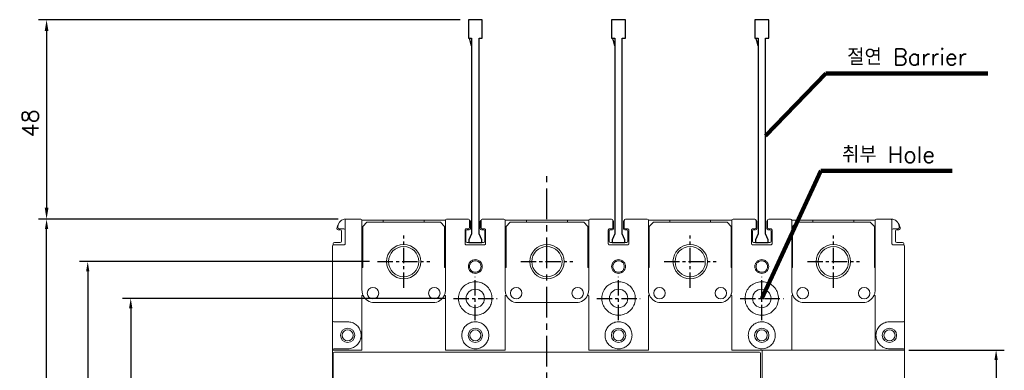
# Model space of a CAD drawing. Extents: x -444 to 2710, y -907 to 1788.
# Tile 9 of 12: x 208 to 449, y 1519 to 1605. Entities that reach past the tile are written whole.
import ezdxf

# ---------------------------------------------------------------- set-up
doc = ezdxf.new("R2010")
doc.units = 0
doc.header["$LTSCALE"] = 3
doc.header["$MEASUREMENT"] = 0
doc.linetypes.add('CENTER', pattern=[2, 1.25, -0.25, 0.25, -0.25])
doc.layers.get('0').update_dxf_attribs({"linetype": 'CONTINUOUS'})
doc.layers.get('Defpoints').update_dxf_attribs({"linetype": 'CONTINUOUS'})
doc.layers.add('cen', color=1, linetype='CENTER')
doc.layers.add('di', color=3, linetype='CONTINUOUS')
doc.styles.add('KIM', font='ROMANS.shx', dxfattribs={"height": 5, "bigfont": 'GSG1.shx'})
doc.styles.get("Standard").update_dxf_attribs({"font": 'romans.shx', "height": 4, "bigfont": 'ghs.shx'})
doc.dimstyles.get("Standard").update_dxf_attribs({"dimtxt": 0.18, "dimasz": 0.18, "dimexe": 0.18, "dimexo": 0.0625, "dimgap": 0.09, "dimtad": 0, "dimtih": 1, "dimtoh": 1, "dimdec": 4, "dimzin": 0, "dimdsep": 46, "dimtxsty": 'Standard', "dimcen": 0.09, "dimadec": 0, "dimazin": 0, "dimtfac": 1, "dimtdec": 4, "dimtofl": 0, "dimtmove": 0, "dimatfit": 3, "dimfxl": 0, "dimtolj": 1, "dimtzin": 0, "dimarcsym": 0})
doc.dimstyles.new('STANDARD$0', dxfattribs={"dimtxt": 5, "dimasz": 5, "dimexe": 1, "dimexo": 2, "dimgap": 2, "dimtad": 1, "dimdec": 4, "dimzin": 12, "dimdsep": 46, "dimtxsty": 'KIM', "dimcen": -1, "dimdle": 0.1, "dimadec": 0, "dimazin": 0, "dimtfac": 1, "dimtdec": 4, "dimtmove": 0, "dimatfit": 3, "dimfxl": 0, "dimtolj": 1, "dimtzin": 0, "dimarcsym": 0})

# ---------------------------------------------------------------- blocks, each defined once
blk = doc.blocks.new('*D61')
at = {"layer": 'Defpoints', "color": 0}
for p in [(423.23, 1524.33), (423.23, 1423.53), (446.54, 1423.53)]:
    blk.add_point(p, dxfattribs=at)
at = {"layer": 'di'}
for p, q in [((425.23, 1524.33), (448.54, 1524.33)), ((446.54, 1521.93), (446.54, 1425.93)), ((425.23, 1423.53), (448.54, 1423.53))]:
    blk.add_line(p, q, dxfattribs=at)
for points in [[(446.14, 1521.93), (446.94, 1521.93), (446.54, 1524.33)], [(446.14, 1425.93), (446.94, 1425.93), (446.54, 1423.53)]]:
    blk.add_solid(points, dxfattribs=at)
at = {"layer": 'di', "insert": (442.54, 1473.93), "char_height": 4, "attachment_point": 5, "rotation": 90}
blk.add_mtext('\\A1;100', dxfattribs=at)
blk = doc.blocks.new('12323')
for p, q in [((3740.7, 1408.13), (3738.5, 1408.13)), ((3738.5, 1408.13), (3738.5, 1404.73)), ((3743, 1408.13), (3738.5, 1408.13)), ((3743, 1407.33), (3743, 1408.13)), ((3792.3, 1407.98), (3790.8, 1407.33)), ((3792.9, 1407.98), (3792.3, 1407.98)), ((3792.9, 1404.88), (3792.9, 1407.98)), ((3790.8, 1407.33), (3743, 1407.33)), ((3743, 1405.53), (3790.8, 1405.53)), ((3743, 1405.53), (3790.8, 1405.53)), ((3743, 1404.73), (3743, 1405.53)), ((3743.65, 1405.18), (3743, 1404.98)), ((3744.85, 1405.53), (3743.65, 1405.18)), ((3790.8, 1405.53), (3792.3, 1404.88)), ((3738.5, 1404.73), (3740.7, 1404.73)), ((3738.5, 1404.73), (3743, 1404.73)), ((3792.3, 1404.88), (3792.9, 1404.88))]:
    blk.add_line(p, q)
blk = doc.blocks.new('*D71')
at = {"layer": 'Defpoints', "color": 0}
for p in [(317.59, 1605.03), (214.53, 1556.33), (287.79, 1556.33)]:
    blk.add_point(p, dxfattribs=at)
at = {"layer": 'di'}
for p, q in [((315.59, 1605.03), (212.53, 1605.03)), ((214.53, 1602.23), (214.53, 1559.13)), ((285.79, 1556.33), (212.53, 1556.33))]:
    blk.add_line(p, q, dxfattribs=at)
for points in [[(214.07, 1602.23), (215, 1602.23), (214.53, 1605.03)], [(214.07, 1559.13), (215, 1559.13), (214.53, 1556.33)]]:
    blk.add_solid(points, dxfattribs=at)
at = {"layer": 'di', "insert": (210.53, 1579.73), "char_height": 4, "attachment_point": 5, "rotation": 90}
blk.add_mtext('\\A1;48', dxfattribs=at)
blk = doc.blocks.new('*D74')
at = {"layer": 'Defpoints', "color": 0}
for p in [(214.53, 1556.33), (287.79, 1556.33), (287.79, 1391.53)]:
    blk.add_point(p, dxfattribs=at)
at = {"layer": 'di'}
for p, q in [((285.79, 1556.33), (212.53, 1556.33)), ((214.53, 1393.93), (214.53, 1553.93)), ((285.79, 1391.53), (212.53, 1391.53))]:
    blk.add_line(p, q, dxfattribs=at)
for points in [[(214.13, 1553.93), (214.93, 1553.93), (214.53, 1556.33)], [(214.13, 1393.93), (214.93, 1393.93), (214.53, 1391.53)]]:
    blk.add_solid(points, dxfattribs=at)
at = {"layer": 'di', "insert": (210.53, 1473.93), "char_height": 4, "attachment_point": 5, "rotation": 90}
blk.add_mtext('\\A1;165', dxfattribs=at)
blk = doc.blocks.new('*D72')
at = {"layer": 'Defpoints', "color": 0}
for p in [(313.98, 1536.93), (235.09, 1410.93), (313.98, 1410.93)]:
    blk.add_point(p, dxfattribs=at)
at = {"layer": 'di'}
for p, q in [((311.98, 1536.93), (233.09, 1536.93)), ((235.09, 1534.53), (235.09, 1413.33)), ((311.98, 1410.93), (233.09, 1410.93))]:
    blk.add_line(p, q, dxfattribs=at)
for points in [[(234.69, 1534.53), (235.49, 1534.53), (235.09, 1536.93)], [(234.69, 1413.33), (235.49, 1413.33), (235.09, 1410.93)]]:
    blk.add_solid(points, dxfattribs=at)
at = {"layer": 'di', "insert": (231.09, 1473.93), "char_height": 4, "attachment_point": 5, "rotation": 90}
blk.add_mtext('\\A1;126', dxfattribs=at)
blk = doc.blocks.new('*D73')
at = {"layer": 'Defpoints', "color": 0}
for p in [(295.42, 1545.93), (224.58, 1401.93), (295.42, 1401.93)]:
    blk.add_point(p, dxfattribs=at)
at = {"layer": 'di'}
for p, q in [((293.42, 1545.93), (222.58, 1545.93)), ((224.58, 1543.53), (224.58, 1404.33)), ((293.42, 1401.93), (222.58, 1401.93))]:
    blk.add_line(p, q, dxfattribs=at)
for points in [[(224.18, 1543.53), (224.98, 1543.53), (224.58, 1545.93)], [(224.18, 1404.33), (224.98, 1404.33), (224.58, 1401.93)]]:
    blk.add_solid(points, dxfattribs=at)
at = {"layer": 'di', "insert": (220.58, 1473.93), "char_height": 4, "attachment_point": 5, "rotation": 90}
blk.add_mtext('\\A1;144', dxfattribs=at)

msp = doc.modelspace()

# ---------------------------------------------------------------- linework, layer by layer
at = {"color": 7, "linetype": 'Continuous', "lineweight": 15}
for p, q in [((285.685, 1554.231), (285.685, 1554.331)), ((287.485, 1550.331), (287.485, 1554.331)), ((287.785, 1556.331), (291.285, 1556.331)), ((291.585, 1556.031), (296.785, 1556.031)), ((291.585, 1554.331), (291.585, 1538.931)), ((292.785, 1555.531), (291.785, 1554.531)), ((291.785, 1544.531), (291.785, 1554.531)), ((292.785, 1555.531), (310.785, 1555.531)), ((296.785, 1556.031), (296.785, 1555.531)), ((306.785, 1556.031), (296.785, 1556.031)), ((306.785, 1555.531), (306.785, 1556.031)), ((306.785, 1556.031), (311.985, 1556.031)), ((311.785, 1554.531), (310.785, 1555.531)), ((311.785, 1544.531), (311.785, 1554.531)), ((311.985, 1538.931), (311.985, 1554.331)), ((312.285, 1556.331), (317.585, 1556.331)), ((317.885, 1554.331), (317.885, 1554.231)), ((318.085, 1555.731), (318.085, 1554.031)), ((320.485, 1554.031), (320.485, 1555.731)), ((320.685, 1554.231), (320.685, 1554.331)), ((320.985, 1556.331), (326.285, 1556.331)), ((326.585, 1556.031), (331.785, 1556.031)), ((326.585, 1554.331), (326.585, 1538.931)), ((327.785, 1555.531), (326.785, 1554.531)), ((326.785, 1544.531), (326.785, 1554.531)), ((327.785, 1555.531), (345.785, 1555.531)), ((331.785, 1556.031), (331.785, 1555.531)), ((341.785, 1556.031), (331.785, 1556.031)), ((341.785, 1555.531), (341.785, 1556.031)), ((341.785, 1556.031), (346.985, 1556.031)), ((346.785, 1554.531), (345.785, 1555.531)), ((346.785, 1544.531), (346.785, 1554.531)), ((346.985, 1538.931), (346.985, 1554.331)), ((347.285, 1556.331), (352.585, 1556.331)), ((352.885, 1554.331), (352.885, 1554.231)), ((353.085, 1555.731), (353.085, 1554.031)), ((355.485, 1554.031), (355.485, 1555.731)), ((355.685, 1554.231), (355.685, 1554.331)), ((355.985, 1556.331), (361.285, 1556.331)), ((361.585, 1556.031), (366.785, 1556.031)), ((361.585, 1554.331), (361.585, 1538.931)), ((362.785, 1555.531), (361.785, 1554.531)), ((361.785, 1544.531), (361.785, 1554.531)), ((362.785, 1555.531), (380.785, 1555.531)), ((366.785, 1556.031), (366.785, 1555.531)), ((376.785, 1556.031), (366.785, 1556.031)), ((376.785, 1555.531), (376.785, 1556.031)), ((376.785, 1556.031), (381.985, 1556.031)), ((381.785, 1554.531), (380.785, 1555.531)), ((381.785, 1544.531), (381.785, 1554.531)), ((381.985, 1538.931), (381.985, 1554.331)), ((382.285, 1556.331), (387.585, 1556.331)), ((387.885, 1554.331), (387.885, 1554.231)), ((388.085, 1555.731), (388.085, 1554.031)), ((390.485, 1554.031), (390.485, 1555.731)), ((390.685, 1554.231), (390.685, 1554.331)), ((390.985, 1556.331), (396.285, 1556.331)), ((396.585, 1556.031), (401.785, 1556.031)), ((396.585, 1554.331), (396.585, 1538.931)), ((397.785, 1555.531), (396.785, 1554.531)), ((396.785, 1544.531), (396.785, 1554.531)), ((397.785, 1555.531), (415.785, 1555.531)), ((401.785, 1556.031), (401.785, 1555.531)), ((411.785, 1556.031), (401.785, 1556.031)), ((411.785, 1555.531), (411.785, 1556.031)), ((411.785, 1556.031), (416.985, 1556.031)), ((416.785, 1554.531), (415.785, 1555.531)), ((416.785, 1544.531), (416.785, 1554.531)), ((416.985, 1538.931), (416.985, 1554.331)), ((417.285, 1556.331), (420.785, 1556.331)), ((421.085, 1554.331), (421.085, 1550.331)), ((422.885, 1554.331), (422.885, 1554.231)), ((286.285, 1553.731), (285.785, 1553.731)), ((287.185, 1553.931), (285.985, 1553.931)), ((286.585, 1550.931), (286.585, 1553.431)), ((316.785, 1553.631), (316.785, 1550.331)), ((316.985, 1553.431), (316.985, 1550.931)), ((317.585, 1553.931), (317.085, 1553.931)), ((317.785, 1553.731), (317.285, 1553.731)), ((321.285, 1553.731), (320.785, 1553.731)), ((321.485, 1553.931), (320.985, 1553.931)), ((321.585, 1550.931), (321.585, 1553.431)), ((321.785, 1550.331), (321.785, 1553.631)), ((351.785, 1553.631), (351.785, 1550.331)), ((351.985, 1553.431), (351.985, 1550.931)), ((352.585, 1553.931), (352.085, 1553.931)), ((352.785, 1553.731), (352.285, 1553.731)), ((356.285, 1553.731), (355.785, 1553.731)), ((356.485, 1553.931), (355.985, 1553.931)), ((356.585, 1550.931), (356.585, 1553.431)), ((356.785, 1550.331), (356.785, 1553.631)), ((386.785, 1553.631), (386.785, 1550.331)), ((386.985, 1553.431), (386.985, 1550.931)), ((387.585, 1553.931), (387.085, 1553.931)), ((387.785, 1553.731), (387.285, 1553.731)), ((391.285, 1553.731), (390.785, 1553.731)), ((391.485, 1553.931), (390.985, 1553.931)), ((391.585, 1550.931), (391.585, 1553.431)), ((391.785, 1550.331), (391.785, 1553.631)), ((422.585, 1553.931), (421.385, 1553.931)), ((421.985, 1553.431), (421.985, 1550.931)), ((422.785, 1553.731), (422.285, 1553.731)), ((284.385, 1531.531), (284.385, 1549.731)), ((284.585, 1550.331), (284.585, 1550.014)), ((284.685, 1550.031), (287.185, 1550.031)), ((286.285, 1550.631), (284.885, 1550.631)), ((317.085, 1550.031), (321.485, 1550.031)), ((321.285, 1550.631), (317.285, 1550.631)), ((352.085, 1550.031), (356.485, 1550.031)), ((356.285, 1550.631), (352.285, 1550.631)), ((387.085, 1550.031), (391.485, 1550.031)), ((391.285, 1550.631), (387.285, 1550.631)), ((421.385, 1550.031), (423.885, 1550.031)), ((423.685, 1550.631), (422.285, 1550.631)), ((423.985, 1550.014), (423.985, 1550.331)), ((424.185, 1549.731), (424.185, 1531.531)), ((291.785, 1544.531), (291.585, 1544.531)), ((311.985, 1544.531), (311.785, 1544.531)), ((326.785, 1544.531), (326.585, 1544.531)), ((346.985, 1544.531), (346.785, 1544.531)), ((361.785, 1544.531), (361.585, 1544.531)), ((381.985, 1544.531), (381.785, 1544.531)), ((396.785, 1544.531), (396.585, 1544.531)), ((416.985, 1544.531), (416.785, 1544.531)), ((291.585, 1528.902), (291.585, 1537.557)), ((311.985, 1524.331), (311.985, 1537.557)), ((326.585, 1524.331), (326.585, 1537.557)), ((346.985, 1524.331), (346.985, 1537.557)), ((361.585, 1524.331), (361.585, 1537.557)), ((381.985, 1524.331), (381.985, 1537.557)), ((396.585, 1524.331), (396.585, 1537.557)), ((416.985, 1528.902), (416.985, 1537.557)), ((294.585, 1535.931), (308.985, 1535.931)), ((329.585, 1535.931), (343.985, 1535.931)), ((364.585, 1535.931), (378.985, 1535.931)), ((399.585, 1535.931), (413.985, 1535.931)), ((284.385, 1531.531), (284.385, 1524.331)), ((288.085, 1531.231), (284.685, 1531.231)), ((423.885, 1531.231), (420.485, 1531.231)), ((424.185, 1524.331), (424.185, 1531.531)), ((291.285, 1528.898), (291.285, 1528.674)), ((291.585, 1526.961), (291.585, 1528.902)), ((416.985, 1526.961), (416.985, 1528.902)), ((417.285, 1528.659), (417.285, 1528.908)), ((291.285, 1527.203), (291.285, 1526.955)), ((291.585, 1524.331), (291.585, 1526.961)), ((416.985, 1524.331), (416.985, 1526.961)), ((417.285, 1526.965), (417.285, 1527.189)), ((284.654, 1524.331), (284.385, 1524.331)), ((284.385, 1495.919), (284.385, 1524.331)), ((284.585, 1523.502), (284.585, 1523.531)), ((284.585, 1424.361), (284.585, 1523.502)), ((288.086, 1524.331), (284.654, 1524.331)), ((284.685, 1524.631), (288.085, 1524.631)), ((284.885, 1523.831), (388.685, 1523.831)), ((291.585, 1524.331), (288.086, 1524.331)), ((319.285, 1524.331), (311.985, 1524.331)), ((326.585, 1524.331), (319.285, 1524.331)), ((354.285, 1524.331), (346.985, 1524.331)), ((361.585, 1524.331), (354.285, 1524.331)), ((389.285, 1524.331), (381.985, 1524.331)), ((388.985, 1523.531), (388.985, 1523.502)), ((388.985, 1523.502), (388.985, 1424.361)), ((389.385, 1524.331), (389.285, 1524.331)), ((389.385, 1524.031), (389.385, 1524.331)), ((389.385, 1489.731), (389.385, 1524.031)), ((389.685, 1524.331), (420.685, 1524.331)), ((420.485, 1524.631), (423.885, 1524.631)), ((420.685, 1524.331), (423.885, 1524.331)), ((424.185, 1524.331), (424.185, 1524.031)), ((424.185, 1524.031), (424.185, 1495.943))]:
    msp.add_line(p, q, dxfattribs=at)
for centre, radius in [((301.785, 1545.931), 4.2), ((301.785, 1545.931), 3.7), ((336.785, 1545.931), 4.2), ((336.785, 1545.931), 3.7), ((371.785, 1545.931), 4.2), ((371.785, 1545.931), 3.7), ((406.785, 1545.931), 4.2), ((406.785, 1545.931), 3.7), ((294.285, 1538.231), 1.4), ((309.285, 1538.231), 1.4), ((319.285, 1536.931), 2.25), ((329.285, 1538.231), 1.4), ((344.285, 1538.231), 1.4), ((354.285, 1536.931), 2.25), ((364.285, 1538.231), 1.4), ((379.285, 1538.231), 1.4), ((389.285, 1536.931), 2.25), ((399.285, 1538.231), 1.4), ((414.285, 1538.231), 1.4), ((288.085, 1527.931), 1.75), ((288.085, 1527.931), 1.35), ((319.285, 1527.931), 1.75), ((319.285, 1527.931), 1.35), ((354.285, 1527.931), 1.75), ((354.285, 1527.931), 1.35), ((389.285, 1527.931), 1.75), ((389.285, 1527.931), 1.35), ((420.485, 1527.931), 1.75), ((420.485, 1527.931), 1.35)]:
    msp.add_circle(centre, radius, dxfattribs=at)
for centre, radius, start, end in [((287.485, 1554.031), 2, 141.13834, 180), ((287.685, 1554.331), 2, 102.73801, 180), ((285.985, 1554.231), 0.3, 180, 270), ((287.785, 1556.031), 0.3, 90, 180), ((291.285, 1556.031), 0.3, 0, 90), ((312.285, 1556.031), 0.3, 90, 180), ((317.585, 1556.031), 0.3, 0, 90), ((317.585, 1554.231), 0.3, 270, 0), ((317.785, 1555.731), 0.3, 0, 90), ((320.785, 1555.731), 0.3, 90, 180), ((320.985, 1556.031), 0.3, 90, 180), ((320.985, 1554.231), 0.3, 180, 270), ((326.285, 1556.031), 0.3, 0, 90), ((347.285, 1556.031), 0.3, 90, 180), ((352.585, 1556.031), 0.3, 0, 90), ((352.585, 1554.231), 0.3, 270, 0), ((352.785, 1555.731), 0.3, 0, 90), ((355.785, 1555.731), 0.3, 90, 180), ((355.985, 1556.031), 0.3, 90, 180), ((355.985, 1554.231), 0.3, 180, 270), ((361.285, 1556.031), 0.3, 0, 90), ((382.285, 1556.031), 0.3, 90, 180), ((387.585, 1556.031), 0.3, 0, 90), ((387.585, 1554.231), 0.3, 270, 0), ((387.785, 1555.731), 0.3, 0, 90), ((390.785, 1555.731), 0.3, 90, 180), ((390.985, 1556.031), 0.3, 90, 180), ((390.985, 1554.231), 0.3, 180, 270), ((396.285, 1556.031), 0.3, 0, 90), ((417.285, 1556.031), 0.3, 90, 180), ((420.785, 1556.031), 0.3, 359.99947, 90), ((420.885, 1554.331), 2, 0, 77.26199), ((422.585, 1554.231), 0.3, 270, 0), ((421.085, 1554.031), 2, 0, 38.86166), ((285.785, 1554.031), 0.3, 180, 270), ((286.285, 1553.431), 0.3, 0, 90), ((287.185, 1553.631), 0.3, 0, 90), ((317.285, 1553.431), 0.3, 90, 180), ((317.785, 1554.031), 0.3, 270, 0), ((320.785, 1554.031), 0.3, 180, 270), ((321.285, 1553.431), 0.3, 0, 90), ((352.285, 1553.431), 0.3, 90, 180), ((352.785, 1554.031), 0.3, 270, 0), ((355.785, 1554.031), 0.3, 180, 270), ((356.285, 1553.431), 0.3, 0, 90), ((387.285, 1553.431), 0.3, 90, 180), ((387.785, 1554.031), 0.3, 270, 0), ((390.785, 1554.031), 0.3, 180, 270), ((391.285, 1553.431), 0.3, 0, 90), ((421.385, 1553.631), 0.3, 90, 180), ((422.285, 1553.431), 0.3, 90, 180), ((422.785, 1554.031), 0.3, 270, 0), ((284.685, 1549.731), 0.3, 90, 180), ((284.885, 1550.331), 0.3, 90, 180), ((286.285, 1550.931), 0.3, 270, 0), ((317.285, 1550.931), 0.3, 180, 270), ((321.285, 1550.931), 0.3, 270, 0), ((352.285, 1550.931), 0.3, 180, 270), ((356.285, 1550.931), 0.3, 270, 0), ((387.285, 1550.931), 0.3, 180, 270), ((391.285, 1550.931), 0.3, 270, 0), ((422.285, 1550.931), 0.3, 180, 270), ((423.685, 1550.331), 0.3, 0, 90), ((423.885, 1549.731), 0.3, 0, 90), ((294.585, 1538.931), 3, 203.91425, 270), ((308.985, 1538.931), 3, 270, 336.42342), ((329.585, 1538.931), 3, 203.57658, 270), ((343.985, 1538.931), 3, 270, 336.42342), ((364.585, 1538.931), 3, 203.57658, 270), ((378.985, 1538.931), 3, 270, 336.42342), ((399.585, 1538.931), 3, 203.57658, 270), ((413.985, 1538.931), 3, 270, 336.08575), ((284.685, 1531.531), 0.3, 180, 270), ((423.885, 1531.531), 0.3, 270, 0), ((284.685, 1524.331), 0.3, 90, 180), ((389.685, 1524.031), 0.3, 90, 180), ((423.885, 1524.331), 0.3, 0, 90), ((423.885, 1524.031), 0.3, 0, 90)]:
    msp.add_arc(centre, radius, start, end, dxfattribs=at)
for centre, start_param, end_param in [((284.885, 1523.531), 0, 1.5707963), ((388.685, 1523.531), 4.712389, 6.2831853)]:
    msp.add_ellipse(centre, major_axis=(0, 0.3), ratio=0.9983418, start_param=start_param, end_param=end_param, dxfattribs=at)
for points, knots in [([(287.244, 1556.282), (287.289, 1556.291), (287.388, 1556.311), (287.549, 1556.329), (287.637, 1556.33), (287.685, 1556.331)], [0, 0, 0, 0, 0.2651523, 0.590329, 1, 1, 1, 1]), ([(287.485, 1554.331), (287.485, 1554.522), (287.485, 1554.905), (287.485, 1555.414), (287.485, 1555.799), (287.485, 1556.002), (287.485, 1556.023), (287.485, 1556.031)], [0, 0, 0, 0, 0.21469, 0.4293769, 0.6440673, 0.8587618, 1, 1, 1, 1]), ([(287.685, 1556.331), (287.703, 1556.331), (287.739, 1556.331), (287.769, 1556.331), (287.785, 1556.331), (287.785, 1556.331)], [0, 0, 0, 0, 0.4884446, 0.9803597, 1, 1, 1, 1]), ([(291.585, 1556.031), (291.585, 1556.023), (291.585, 1556.001), (291.585, 1555.795), (291.585, 1555.41), (291.585, 1554.902), (291.585, 1554.522), (291.585, 1554.331)], [0, 0, 0, 0, 0.1450561, 0.359842, 0.573548, 0.7867639, 1, 1, 1, 1]), ([(311.985, 1554.331), (311.985, 1554.45), (311.985, 1554.759), (311.985, 1555.236), (311.985, 1555.675), (311.985, 1555.974), (311.985, 1556.012), (311.985, 1556.031)], [0, 0, 0, 0, 0.1324431, 0.3466024, 0.5634526, 0.781752, 1, 1, 1, 1]), ([(317.885, 1556.031), (317.885, 1556.023), (317.885, 1556.002), (317.885, 1555.798), (317.885, 1555.414), (317.885, 1554.904), (317.885, 1554.522), (317.885, 1554.331)], [0, 0, 0, 0, 0.1417401, 0.356451, 0.5710119, 0.7855028, 1, 1, 1, 1]), ([(320.685, 1554.331), (320.685, 1554.456), (320.685, 1554.772), (320.685, 1555.25), (320.685, 1555.681), (320.685, 1555.975), (320.685, 1556.013), (320.685, 1556.031)], [0, 0, 0, 0, 0.140715, 0.3553805, 0.5702025, 0.7851018, 1, 1, 1, 1]), ([(326.585, 1556.031), (326.585, 1556.022), (326.585, 1556), (326.585, 1555.789), (326.585, 1555.405), (326.585, 1554.899), (326.585, 1554.521), (326.585, 1554.331)], [0, 0, 0, 0, 0.15009441, 0.3650111, 0.57741866, 0.78868883, 1, 1, 1, 1]), ([(346.985, 1554.331), (346.985, 1554.45), (346.985, 1554.759), (346.985, 1555.236), (346.985, 1555.675), (346.985, 1555.974), (346.985, 1556.012), (346.985, 1556.031)], [0, 0, 0, 0, 0.1324431, 0.3466024, 0.5634526, 0.781752, 1, 1, 1, 1]), ([(352.885, 1556.031), (352.885, 1556.023), (352.885, 1556.002), (352.885, 1555.798), (352.885, 1555.414), (352.885, 1554.904), (352.885, 1554.522), (352.885, 1554.331)], [0, 0, 0, 0, 0.1417401, 0.356451, 0.5710119, 0.7855028, 1, 1, 1, 1]), ([(355.685, 1554.331), (355.685, 1554.456), (355.685, 1554.772), (355.685, 1555.25), (355.685, 1555.681), (355.685, 1555.975), (355.685, 1556.013), (355.685, 1556.031)], [0, 0, 0, 0, 0.140715, 0.3553805, 0.5702025, 0.7851018, 1, 1, 1, 1]), ([(361.585, 1556.031), (361.585, 1556.022), (361.585, 1556), (361.585, 1555.789), (361.585, 1555.405), (361.585, 1554.899), (361.585, 1554.521), (361.585, 1554.331)], [0, 0, 0, 0, 0.15009441, 0.3650111, 0.57741866, 0.78868883, 1, 1, 1, 1]), ([(381.985, 1554.331), (381.985, 1554.45), (381.985, 1554.759), (381.985, 1555.236), (381.985, 1555.675), (381.985, 1555.974), (381.985, 1556.012), (381.985, 1556.031)], [0, 0, 0, 0, 0.1324431, 0.3466024, 0.5634526, 0.781752, 1, 1, 1, 1]), ([(387.885, 1556.031), (387.885, 1556.023), (387.885, 1556.002), (387.885, 1555.798), (387.885, 1555.414), (387.885, 1554.904), (387.885, 1554.522), (387.885, 1554.331)], [0, 0, 0, 0, 0.1417401, 0.356451, 0.5710119, 0.7855028, 1, 1, 1, 1]), ([(390.685, 1554.331), (390.685, 1554.456), (390.685, 1554.772), (390.685, 1555.25), (390.685, 1555.681), (390.685, 1555.975), (390.685, 1556.013), (390.685, 1556.031)], [0, 0, 0, 0, 0.140715, 0.3553805, 0.5702025, 0.7851018, 1, 1, 1, 1]), ([(396.585, 1556.031), (396.585, 1556.022), (396.585, 1556), (396.585, 1555.789), (396.585, 1555.405), (396.585, 1554.899), (396.585, 1554.521), (396.585, 1554.331)], [0, 0, 0, 0, 0.15009441, 0.3650111, 0.57741866, 0.78868883, 1, 1, 1, 1]), ([(416.985, 1554.331), (416.985, 1554.454), (416.985, 1554.767), (416.985, 1555.244), (416.985, 1555.679), (416.985, 1555.975), (416.985, 1556.012), (416.985, 1556.031)], [0, 0, 0, 0, 0.137452, 0.3519143, 0.5675312, 0.7837769, 1, 1, 1, 1]), ([(420.785, 1556.331), (420.786, 1556.331), (420.801, 1556.331), (420.831, 1556.331), (420.867, 1556.331), (420.885, 1556.331)], [0, 0, 0, 0, 0.0196403, 0.5115554, 1, 1, 1, 1]), ([(420.885, 1556.331), (420.896, 1556.331), (420.94, 1556.331), (421.038, 1556.327), (421.182, 1556.312), (421.28, 1556.291), (421.326, 1556.282)], [0, 0, 0, 0, 0.09665, 0.4144542, 0.7273177, 1, 1, 1, 1]), ([(421.085, 1556.031), (421.085, 1556.023), (421.085, 1556.002), (421.085, 1555.799), (421.085, 1555.414), (421.085, 1554.905), (421.085, 1554.522), (421.085, 1554.331)], [0, 0, 0, 0, 0.1412376, 0.3559323, 0.5706228, 0.7853098, 1, 1, 1, 1]), ([(316.785, 1553.631), (316.788, 1553.665), (316.795, 1553.732), (316.847, 1553.822), (316.923, 1553.89), (317.007, 1553.926), (317.063, 1553.93), (317.085, 1553.931)], [0, 0, 0, 0, 0.21377776, 0.42779968, 0.64235645, 0.8574934, 1, 1, 1, 1]), ([(321.485, 1553.931), (321.519, 1553.928), (321.586, 1553.921), (321.676, 1553.87), (321.744, 1553.793), (321.78, 1553.709), (321.784, 1553.653), (321.785, 1553.631)], [0, 0, 0, 0, 0.2154048, 0.430751, 0.6457709, 0.8601704, 1, 1, 1, 1]), ([(351.785, 1553.631), (351.788, 1553.665), (351.795, 1553.732), (351.847, 1553.822), (351.923, 1553.89), (352.007, 1553.926), (352.063, 1553.93), (352.085, 1553.931)], [0, 0, 0, 0, 0.2137779, 0.4278023, 0.6423595, 0.857497, 1, 1, 1, 1]), ([(356.485, 1553.931), (356.519, 1553.928), (356.586, 1553.921), (356.676, 1553.87), (356.744, 1553.793), (356.78, 1553.709), (356.784, 1553.653), (356.785, 1553.631)], [0, 0, 0, 0, 0.2154047, 0.4307508, 0.6457719, 0.8601705, 1, 1, 1, 1]), ([(386.785, 1553.631), (386.788, 1553.665), (386.795, 1553.732), (386.847, 1553.822), (386.923, 1553.89), (387.007, 1553.926), (387.063, 1553.93), (387.085, 1553.931)], [0, 0, 0, 0, 0.2137782, 0.4278024, 0.6423596, 0.857497, 1, 1, 1, 1]), ([(391.485, 1553.931), (391.519, 1553.928), (391.586, 1553.921), (391.676, 1553.87), (391.744, 1553.793), (391.78, 1553.709), (391.784, 1553.653), (391.785, 1553.631)], [0, 0, 0, 0, 0.2154054, 0.43074883, 0.64577067, 0.86017004, 1, 1, 1, 1]), ([(287.485, 1550.331), (287.482, 1550.298), (287.475, 1550.23), (287.424, 1550.14), (287.347, 1550.072), (287.263, 1550.036), (287.207, 1550.033), (287.185, 1550.031)], [0, 0, 0, 0, 0.214613, 0.4292408, 0.6438867, 0.8585914, 1, 1, 1, 1]), ([(317.085, 1550.031), (317.051, 1550.035), (316.984, 1550.041), (316.894, 1550.093), (316.826, 1550.169), (316.79, 1550.254), (316.787, 1550.309), (316.785, 1550.331)], [0, 0, 0, 0, 0.2154079, 0.4307499, 0.645773, 0.8601709, 1, 1, 1, 1]), ([(321.785, 1550.331), (321.782, 1550.298), (321.775, 1550.23), (321.724, 1550.14), (321.648, 1550.073), (321.563, 1550.037), (321.507, 1550.033), (321.485, 1550.031)], [0, 0, 0, 0, 0.2137781, 0.4278017, 0.6423592, 0.8574968, 1, 1, 1, 1]), ([(352.085, 1550.031), (352.051, 1550.035), (351.984, 1550.041), (351.894, 1550.093), (351.826, 1550.169), (351.79, 1550.254), (351.787, 1550.309), (351.785, 1550.331)], [0, 0, 0, 0, 0.2154045, 0.4307505, 0.6457714, 0.8601706, 1, 1, 1, 1]), ([(356.785, 1550.331), (356.782, 1550.298), (356.775, 1550.23), (356.724, 1550.14), (356.648, 1550.073), (356.563, 1550.037), (356.507, 1550.033), (356.485, 1550.031)], [0, 0, 0, 0, 0.21377766, 0.42780207, 0.64235941, 0.85749693, 1, 1, 1, 1]), ([(387.085, 1550.031), (387.051, 1550.035), (386.984, 1550.041), (386.894, 1550.093), (386.826, 1550.169), (386.79, 1550.254), (386.787, 1550.309), (386.785, 1550.331)], [0, 0, 0, 0, 0.2154039, 0.4307528, 0.6457731, 0.860171, 1, 1, 1, 1]), ([(391.785, 1550.331), (391.782, 1550.298), (391.775, 1550.23), (391.724, 1550.14), (391.648, 1550.073), (391.563, 1550.037), (391.507, 1550.033), (391.485, 1550.031)], [0, 0, 0, 0, 0.2137771, 0.4278017, 0.6423592, 0.8574968, 1, 1, 1, 1]), ([(421.385, 1550.031), (421.351, 1550.035), (421.284, 1550.041), (421.194, 1550.093), (421.126, 1550.169), (421.09, 1550.253), (421.087, 1550.309), (421.085, 1550.331)], [0, 0, 0, 0, 0.2148123, 0.4295306, 0.6441746, 0.8587831, 1, 1, 1, 1]), ([(319.285, 1543.043), (319.062, 1543.066), (318.615, 1543.111), (318.057, 1543.512), (317.666, 1544.063), (317.547, 1544.731), (317.665, 1545.398), (318.056, 1545.953), (318.614, 1546.341), (319.285, 1546.459), (319.956, 1546.341), (320.514, 1545.953), (320.905, 1545.398), (321.024, 1544.731), (320.905, 1544.063), (320.514, 1543.512), (319.956, 1543.111), (319.509, 1543.066), (319.285, 1543.043)], [0, 0, 0, 0, 0.0626626, 0.1252566, 0.1876088, 0.2499114, 0.3122303, 0.3746639, 0.4372711, 0.4999939, 0.5626695, 0.6253259, 0.6876822, 0.7500697, 0.8123035, 0.8747302, 0.9373545, 1, 1, 1, 1]), ([(319.285, 1543.331), (319.446, 1543.347), (319.704, 1543.372), (320.035, 1543.537), (320.284, 1543.732), (320.481, 1543.981), (320.64, 1544.312), (320.713, 1544.731), (320.64, 1545.149), (320.481, 1545.481), (320.285, 1545.73), (320.036, 1545.927), (319.704, 1546.086), (319.285, 1546.159), (318.866, 1546.086), (318.535, 1545.927), (318.286, 1545.73), (318.089, 1545.481), (317.93, 1545.15), (317.857, 1544.731), (317.93, 1544.312), (318.09, 1543.981), (318.286, 1543.732), (318.535, 1543.537), (318.866, 1543.372), (319.125, 1543.347), (319.285, 1543.331)], [0, 0, 0, 0, 0.0546307, 0.0878808, 0.1250146, 0.1621276, 0.1953515, 0.249917, 0.3045115, 0.3377655, 0.3749187, 0.412099, 0.4453757, 0.4999999, 0.5545886, 0.5878734, 0.6250787, 0.6622076, 0.6954543, 0.750085, 0.804616, 0.8378484, 0.8749865, 0.9121206, 0.9453701, 1, 1, 1, 1]), ([(354.285, 1543.043), (354.062, 1543.066), (353.615, 1543.111), (353.057, 1543.512), (352.666, 1544.063), (352.547, 1544.731), (352.665, 1545.398), (353.056, 1545.953), (353.614, 1546.341), (354.285, 1546.459), (354.956, 1546.341), (355.514, 1545.953), (355.905, 1545.398), (356.024, 1544.731), (355.905, 1544.063), (355.514, 1543.512), (354.956, 1543.111), (354.509, 1543.066), (354.285, 1543.043)], [0, 0, 0, 0, 0.0626624, 0.1252564, 0.1876086, 0.2499112, 0.3122301, 0.3746638, 0.4372709, 0.4999938, 0.5626693, 0.6253257, 0.687682, 0.7500695, 0.8123034, 0.8747301, 0.9373543, 1, 1, 1, 1]), ([(354.285, 1543.331), (354.446, 1543.347), (354.704, 1543.372), (355.035, 1543.537), (355.284, 1543.732), (355.481, 1543.981), (355.64, 1544.312), (355.713, 1544.731), (355.64, 1545.149), (355.481, 1545.481), (355.285, 1545.73), (355.036, 1545.927), (354.704, 1546.086), (354.285, 1546.159), (353.866, 1546.086), (353.535, 1545.927), (353.286, 1545.73), (353.089, 1545.481), (352.93, 1545.15), (352.857, 1544.731), (352.93, 1544.312), (353.09, 1543.981), (353.286, 1543.732), (353.535, 1543.537), (353.866, 1543.372), (354.125, 1543.347), (354.285, 1543.331)], [0, 0, 0, 0, 0.0546309, 0.087881, 0.1250148, 0.1621278, 0.1953517, 0.2499172, 0.3045117, 0.3377658, 0.374919, 0.4120992, 0.4453759, 0.5000001, 0.5545888, 0.5878736, 0.6250791, 0.6622078, 0.6954545, 0.7500853, 0.8046163, 0.8378486, 0.8749867, 0.9121208, 0.9453703, 1, 1, 1, 1]), ([(389.285, 1543.043), (389.062, 1543.066), (388.615, 1543.111), (388.057, 1543.512), (387.666, 1544.063), (387.547, 1544.731), (387.665, 1545.398), (388.056, 1545.953), (388.614, 1546.341), (389.285, 1546.459), (389.956, 1546.341), (390.514, 1545.953), (390.905, 1545.398), (391.024, 1544.731), (390.905, 1544.063), (390.514, 1543.512), (389.956, 1543.111), (389.509, 1543.066), (389.285, 1543.043)], [0, 0, 0, 0, 0.0626626, 0.1252566, 0.1876088, 0.2499115, 0.3122305, 0.3746642, 0.437271, 0.4999939, 0.5626696, 0.6253259, 0.6876822, 0.7500698, 0.8123037, 0.8747304, 0.9373546, 1, 1, 1, 1]), ([(389.285, 1543.331), (389.446, 1543.347), (389.704, 1543.372), (390.035, 1543.537), (390.284, 1543.732), (390.481, 1543.981), (390.64, 1544.312), (390.713, 1544.731), (390.64, 1545.149), (390.481, 1545.481), (390.285, 1545.73), (390.036, 1545.927), (389.704, 1546.086), (389.285, 1546.159), (388.866, 1546.086), (388.535, 1545.927), (388.286, 1545.73), (388.089, 1545.481), (387.93, 1545.15), (387.857, 1544.731), (387.93, 1544.312), (388.09, 1543.981), (388.286, 1543.732), (388.535, 1543.537), (388.866, 1543.372), (389.125, 1543.347), (389.285, 1543.331)], [0, 0, 0, 0, 0.0546307, 0.0878806, 0.1250146, 0.1621276, 0.1953515, 0.249917, 0.3045114, 0.3377654, 0.3749188, 0.4120991, 0.4453756, 0.5, 0.5545885, 0.5878731, 0.6250786, 0.6622075, 0.6954543, 0.750085, 0.804616, 0.8378485, 0.8749866, 0.9121206, 0.9453701, 1, 1, 1, 1]), ([(323.385, 1536.931), (323.34, 1537.391), (323.25, 1538.313), (322.544, 1539.539), (321.507, 1540.47), (320.214, 1541.005), (318.816, 1541.083), (317.467, 1540.694), (316.326, 1539.881), (315.517, 1538.737), (315.177, 1537.544), (315.177, 1536.318), (315.518, 1535.122), (316.328, 1533.979), (317.468, 1533.169), (318.812, 1532.78), (320.211, 1532.857), (321.509, 1533.393), (322.546, 1534.326), (323.25, 1535.551), (323.34, 1536.471), (323.385, 1536.931)], [0, 0, 0, 0, 0.0535215, 0.1072962, 0.1608872, 0.2142999, 0.2678144, 0.3215551, 0.375293, 0.4288703, 0.4824488, 0.517504, 0.5712442, 0.6249824, 0.6784946, 0.7319077, 0.7855019, 0.8392775, 0.8929508, 0.9463971, 1, 1, 1, 1]), ([(358.385, 1536.931), (358.34, 1537.391), (358.25, 1538.313), (357.544, 1539.539), (356.507, 1540.47), (355.214, 1541.005), (353.816, 1541.083), (352.467, 1540.694), (351.326, 1539.881), (350.517, 1538.737), (350.177, 1537.544), (350.177, 1536.318), (350.518, 1535.122), (351.328, 1533.979), (352.468, 1533.169), (353.812, 1532.78), (355.211, 1532.857), (356.509, 1533.393), (357.546, 1534.326), (358.25, 1535.551), (358.34, 1536.471), (358.385, 1536.931)], [0, 0, 0, 0, 0.05352147, 0.10729617, 0.16088728, 0.21429986, 0.2678144, 0.32155506, 0.37529298, 0.42887026, 0.48244876, 0.51750395, 0.57124422, 0.62498242, 0.67849456, 0.73190766, 0.78550186, 0.83927752, 0.89295083, 0.94639706, 1, 1, 1, 1]), ([(393.385, 1536.931), (393.34, 1537.391), (393.25, 1538.313), (392.544, 1539.539), (391.507, 1540.47), (390.214, 1541.005), (388.816, 1541.083), (387.467, 1540.694), (386.326, 1539.881), (385.517, 1538.737), (385.177, 1537.544), (385.177, 1536.318), (385.518, 1535.122), (386.328, 1533.979), (387.468, 1533.169), (388.812, 1532.78), (390.211, 1532.857), (391.509, 1533.393), (392.546, 1534.326), (393.25, 1535.551), (393.34, 1536.471), (393.385, 1536.931)], [0, 0, 0, 0, 0.0535215, 0.1072961, 0.1608873, 0.2143, 0.2678145, 0.321555, 0.375293, 0.4288703, 0.4824488, 0.517504, 0.5712442, 0.6249824, 0.6784946, 0.7319077, 0.7855019, 0.8392774, 0.8929508, 0.9463971, 1, 1, 1, 1]), ([(291.585, 1538.931), (291.614, 1538.594), (291.65, 1538.175), (291.811, 1537.791), (291.843, 1537.715)], [0, 0, 0, 0, 0.8031893, 1, 1, 1, 1]), ([(291.585, 1537.557), (291.585, 1537.562), (291.586, 1537.573), (291.588, 1537.586), (291.592, 1537.594), (291.596, 1537.598), (291.598, 1537.599), (291.599, 1537.6)], [0, 0, 0, 0, 0.3301123, 0.6818453, 0.822901, 0.9397778, 1, 1, 1, 1]), ([(291.599, 1537.6), (291.629, 1537.613), (291.69, 1537.641), (291.766, 1537.676), (291.821, 1537.702), (291.839, 1537.712), (291.843, 1537.715), (291.843, 1537.715), (291.843, 1537.715)], [0, 0, 0, 0, 0.2295078, 0.4590115, 0.6885476, 0.9181475, 0.9646001, 1, 1, 1, 1]), ([(311.735, 1537.731), (311.765, 1537.803), (311.921, 1538.182), (311.957, 1538.596), (311.985, 1538.931)], [0, 0, 0, 0, 0.1899775, 1, 1, 1, 1]), ([(311.965, 1537.62), (311.935, 1537.634), (311.875, 1537.661), (311.801, 1537.695), (311.75, 1537.721), (311.735, 1537.73), (311.735, 1537.731), (311.735, 1537.731)], [0, 0, 0, 0, 0.2372652, 0.4745252, 0.7118642, 0.9696105, 1, 1, 1, 1]), ([(311.965, 1537.62), (311.967, 1537.619), (311.972, 1537.616), (311.979, 1537.606), (311.984, 1537.586), (311.985, 1537.568), (311.985, 1537.557)], [0, 0, 0, 0, 0.1079938, 0.248194, 0.5100281, 1, 1, 1, 1]), ([(326.585, 1538.931), (326.614, 1538.596), (326.649, 1538.182), (326.806, 1537.803), (326.836, 1537.731)], [0, 0, 0, 0, 0.8100225, 1, 1, 1, 1]), ([(326.585, 1537.557), (326.585, 1537.564), (326.586, 1537.58), (326.589, 1537.599), (326.595, 1537.612), (326.601, 1537.618), (326.604, 1537.62), (326.606, 1537.62)], [0, 0, 0, 0, 0.3292487, 0.679802, 0.8200252, 0.9366002, 1, 1, 1, 1]), ([(326.606, 1537.62), (326.636, 1537.634), (326.696, 1537.661), (326.769, 1537.695), (326.821, 1537.721), (326.836, 1537.73), (326.836, 1537.731), (326.836, 1537.731)], [0, 0, 0, 0, 0.23726322, 0.47452637, 0.71186422, 0.96961048, 1, 1, 1, 1]), ([(346.735, 1537.731), (346.765, 1537.803), (346.921, 1538.182), (346.957, 1538.596), (346.985, 1538.931)], [0, 0, 0, 0, 0.1899778, 1, 1, 1, 1]), ([(346.965, 1537.62), (346.935, 1537.634), (346.875, 1537.661), (346.801, 1537.695), (346.75, 1537.721), (346.735, 1537.73), (346.735, 1537.731), (346.735, 1537.731)], [0, 0, 0, 0, 0.2372648, 0.4745277, 0.7118642, 0.9696105, 1, 1, 1, 1]), ([(346.965, 1537.62), (346.967, 1537.619), (346.972, 1537.616), (346.979, 1537.606), (346.984, 1537.586), (346.985, 1537.568), (346.985, 1537.557)], [0, 0, 0, 0, 0.107995, 0.2481814, 0.5100226, 1, 1, 1, 1]), ([(361.585, 1538.931), (361.614, 1538.596), (361.649, 1538.182), (361.806, 1537.803), (361.836, 1537.731)], [0, 0, 0, 0, 0.8100225, 1, 1, 1, 1]), ([(361.585, 1537.557), (361.585, 1537.564), (361.586, 1537.58), (361.589, 1537.599), (361.595, 1537.612), (361.601, 1537.618), (361.604, 1537.62), (361.606, 1537.62)], [0, 0, 0, 0, 0.329248, 0.6798012, 0.8200366, 0.9366115, 1, 1, 1, 1]), ([(361.606, 1537.62), (361.636, 1537.634), (361.696, 1537.661), (361.769, 1537.695), (361.821, 1537.721), (361.836, 1537.73), (361.836, 1537.731), (361.836, 1537.731)], [0, 0, 0, 0, 0.2372652, 0.4745252, 0.7118642, 0.9696105, 1, 1, 1, 1]), ([(381.735, 1537.731), (381.765, 1537.803), (381.921, 1538.182), (381.957, 1538.596), (381.985, 1538.931)], [0, 0, 0, 0, 0.1899775, 1, 1, 1, 1]), ([(381.965, 1537.62), (381.935, 1537.634), (381.875, 1537.661), (381.801, 1537.695), (381.75, 1537.721), (381.735, 1537.73), (381.735, 1537.731), (381.735, 1537.731)], [0, 0, 0, 0, 0.2372644, 0.4745299, 0.7118659, 0.9696105, 1, 1, 1, 1]), ([(381.965, 1537.62), (381.967, 1537.619), (381.972, 1537.616), (381.979, 1537.606), (381.984, 1537.586), (381.985, 1537.568), (381.985, 1537.557)], [0, 0, 0, 0, 0.1079968, 0.2481703, 0.5100119, 1, 1, 1, 1]), ([(396.585, 1538.931), (396.614, 1538.596), (396.649, 1538.182), (396.806, 1537.803), (396.836, 1537.731)], [0, 0, 0, 0, 0.8100224, 1, 1, 1, 1]), ([(396.585, 1537.557), (396.585, 1537.564), (396.586, 1537.58), (396.589, 1537.599), (396.595, 1537.612), (396.601, 1537.618), (396.604, 1537.62), (396.606, 1537.62)], [0, 0, 0, 0, 0.3292484, 0.6797962, 0.8200319, 0.9365887, 1, 1, 1, 1]), ([(396.606, 1537.62), (396.636, 1537.634), (396.696, 1537.661), (396.769, 1537.695), (396.821, 1537.721), (396.836, 1537.73), (396.836, 1537.731), (396.836, 1537.731)], [0, 0, 0, 0, 0.2372655, 0.4745258, 0.711863, 0.9696105, 1, 1, 1, 1]), ([(416.728, 1537.715), (416.759, 1537.791), (416.92, 1538.175), (416.956, 1538.594), (416.985, 1538.931)], [0, 0, 0, 0, 0.1968098, 1, 1, 1, 1]), ([(416.971, 1537.6), (416.941, 1537.613), (416.88, 1537.641), (416.804, 1537.676), (416.75, 1537.702), (416.731, 1537.712), (416.728, 1537.715), (416.728, 1537.715), (416.728, 1537.715)], [0, 0, 0, 0, 0.229514, 0.4590101, 0.6885495, 0.9181481, 0.9646004, 1, 1, 1, 1]), ([(416.971, 1537.6), (416.973, 1537.599), (416.977, 1537.597), (416.981, 1537.589), (416.985, 1537.575), (416.985, 1537.564), (416.985, 1537.557)], [0, 0, 0, 0, 0.1179912, 0.2669465, 0.5501916, 1, 1, 1, 1]), ([(291.263, 1528.821), (291.151, 1529.12), (290.91, 1529.768), (290.176, 1530.556), (289.196, 1531.123), (288.455, 1531.195), (288.085, 1531.231)], [0, 0, 0, 0, 0.2227654, 0.4825513, 0.7412796, 1, 1, 1, 1]), ([(322.585, 1527.931), (322.549, 1528.302), (322.476, 1529.044), (321.908, 1530.031), (321.073, 1530.781), (320.03, 1531.211), (318.904, 1531.273), (317.819, 1530.958), (316.9, 1530.303), (316.251, 1529.381), (315.979, 1528.423), (315.978, 1527.44), (316.251, 1526.481), (316.901, 1525.559), (317.819, 1524.905), (318.901, 1524.59), (320.028, 1524.651), (321.073, 1525.082), (321.908, 1525.833), (322.476, 1526.819), (322.549, 1527.56), (322.585, 1527.931)], [0, 0, 0, 0, 0.0535571, 0.1073037, 0.1609276, 0.214431, 0.2680027, 0.3217262, 0.3754479, 0.4290621, 0.482676, 0.5172529, 0.5709752, 0.6246983, 0.6782698, 0.7317732, 0.7853974, 0.8391442, 0.8928235, 0.9463503, 1, 1, 1, 1]), ([(357.585, 1527.931), (357.549, 1528.302), (357.476, 1529.044), (356.908, 1530.031), (356.073, 1530.781), (355.03, 1531.211), (353.904, 1531.273), (352.819, 1530.958), (351.9, 1530.303), (351.251, 1529.381), (350.979, 1528.423), (350.978, 1527.44), (351.251, 1526.481), (351.901, 1525.559), (352.819, 1524.905), (353.901, 1524.59), (355.028, 1524.651), (356.073, 1525.082), (356.908, 1525.833), (357.476, 1526.819), (357.549, 1527.56), (357.585, 1527.931)], [0, 0, 0, 0, 0.05355715, 0.10730369, 0.16092763, 0.21443095, 0.26800272, 0.32172621, 0.37544795, 0.4290621, 0.48267597, 0.51725289, 0.57097525, 0.62469829, 0.67826974, 0.73177317, 0.78539743, 0.83914417, 0.89282349, 0.94635031, 1, 1, 1, 1]), ([(392.585, 1527.931), (392.549, 1528.302), (392.476, 1529.044), (391.908, 1530.031), (391.073, 1530.781), (390.03, 1531.211), (388.904, 1531.273), (387.819, 1530.958), (386.9, 1530.303), (386.251, 1529.381), (385.979, 1528.423), (385.978, 1527.44), (386.251, 1526.481), (386.901, 1525.559), (387.819, 1524.905), (388.901, 1524.59), (390.028, 1524.651), (391.073, 1525.082), (391.908, 1525.833), (392.476, 1526.819), (392.549, 1527.56), (392.585, 1527.931)], [0, 0, 0, 0, 0.0535571, 0.1073036, 0.1609276, 0.2144311, 0.2680027, 0.3217263, 0.375448, 0.4290621, 0.482676, 0.5172529, 0.5709753, 0.6246984, 0.6782698, 0.7317732, 0.7853976, 0.8391442, 0.8928235, 0.9463503, 1, 1, 1, 1]), ([(420.485, 1531.231), (420.363, 1531.227), (419.87, 1531.21), (419.023, 1530.959), (418.109, 1530.307), (417.549, 1529.536), (417.369, 1529.004), (417.307, 1528.821)], [0, 0, 0, 0, 0.0859932, 0.3460492, 0.6060451, 0.8645349, 1, 1, 1, 1]), ([(291.263, 1527.042), (291.265, 1527.047), (291.352, 1527.363), (291.437, 1527.971), (291.317, 1528.555), (291.263, 1528.821)], [0, 0, 0, 0, 0.0093528, 0.5479642, 1, 1, 1, 1]), ([(417.307, 1528.821), (417.306, 1528.815), (417.218, 1528.5), (417.134, 1527.892), (417.253, 1527.308), (417.307, 1527.042)], [0, 0, 0, 0, 0.0093528, 0.5479641, 1, 1, 1, 1]), ([(288.085, 1524.631), (288.208, 1524.636), (288.7, 1524.652), (289.548, 1524.904), (290.462, 1525.555), (291.022, 1526.327), (291.201, 1526.859), (291.263, 1527.042)], [0, 0, 0, 0, 0.0859932, 0.34605, 0.606046, 0.8645346, 1, 1, 1, 1]), ([(417.307, 1527.042), (417.419, 1526.743), (417.661, 1526.095), (418.394, 1525.306), (419.375, 1524.74), (420.115, 1524.668), (420.485, 1524.631)], [0, 0, 0, 0, 0.2227652, 0.4825513, 0.7412805, 1, 1, 1, 1])]:
    msp.add_open_spline(points, degree=3, knots=knots, dxfattribs=at)
at = {"layer": 'cen', "ltscale": 2}
msp.add_line((336.785, 1388.308), (336.785, 1567.125), dxfattribs=at)
at = {"layer": 'cen'}
for p, q in [((301.785, 1539.563), (301.785, 1552.3)), ((371.785, 1539.563), (371.785, 1552.3)), ((406.785, 1539.563), (406.785, 1552.3)), ((295.416, 1545.931), (308.154, 1545.931)), ((330.416, 1545.931), (343.154, 1545.931)), ((365.416, 1545.931), (378.154, 1545.931)), ((400.416, 1545.931), (413.154, 1545.931)), ((319.285, 1531.624), (319.285, 1542.239)), ((354.285, 1531.624), (354.285, 1542.239)), ((389.285, 1531.624), (389.285, 1542.239)), ((313.978, 1536.931), (324.592, 1536.931)), ((348.978, 1536.931), (359.592, 1536.931)), ((383.978, 1536.931), (394.592, 1536.931))]:
    msp.add_line(p, q, dxfattribs=at)

# ---------------------------------------------------------------- block references
at = {"layer": 'di', "rotation": 270}
for p in [(-1087.14, 5343.53), (-1052.14, 5343.53), (-1017.14, 5343.53)]:
    msp.add_blockref('12323', p, dxfattribs=at)

# ---------------------------------------------------------------- texts
at = {"layer": 'di', "char_height": 4, "attachment_point": 7}
for s, insert in [('절연 Barrier', (410.148, 1593.92)), ('취부 Hole', (408.88, 1570.075))]:
    msp.add_mtext(s, dxfattribs=dict(at, insert=insert))

# ---------------------------------------------------------------- dimensions: what is measured, and where the dimension line sits
at = {"layer": 'di'}
for p1, text, override, picture, middle in [((317.585, 1605.031), '48', {"dimtxt": 3, "dimasz": 2.8, "dimexe": 2, "dimdec": 2, "dimzin": 8, "dimtxsty": 'Standard', "dimcen": 0, "dimclrd": 256, "dimclre": 256, "dimclrt": 256, "dimadec": 2, "dimazin": 2, "dimtfac": 0.6, "dimtdec": 2, "dimtzin": 8, "dimlwd": 65535, "dimlwe": 65535, "dimarcsym": 1}, '*D71', (214.532, 1579.731)), ((287.785, 1391.531), '165', {"dimtxt": 4, "dimasz": 2.4, "dimexe": 2, "dimdec": 2, "dimzin": 8, "dimtxsty": 'Standard', "dimcen": 0, "dimdle": 0, "dimclrd": 256, "dimclre": 256, "dimclrt": 256, "dimadec": 2, "dimazin": 2, "dimtfac": 0.6, "dimtdec": 2, "dimtzin": 8, "dimlwd": 65535, "dimlwe": 65535}, '*D74', (214.532, 1473.931))]:
    dim = msp.add_linear_dim(base=(214.532, 1556.331), p1=p1, p2=(287.785, 1556.331), angle=90, text=text, dimstyle='STANDARD$0', override=override, dxfattribs=at)
    dim.commit()
    dim.dimension.update_dxf_attribs({"geometry": picture, "text_midpoint": middle, "dimtype": 160})
for base, p1, p2, picture, middle in [((224.58, 1401.931), (295.416, 1545.931), (295.416, 1401.931), '*D73', (224.58, 1473.931)), ((235.087, 1410.931), (313.978, 1536.931), (313.978, 1410.931), '*D72', (235.087, 1473.931))]:
    dim = msp.add_linear_dim(base=base, p1=p1, p2=p2, angle=90, dimstyle='STANDARD$0', override={"dimtxt": 4, "dimasz": 2.4, "dimexe": 2, "dimdec": 2, "dimzin": 8, "dimtxsty": 'Standard', "dimcen": 0, "dimdle": 0, "dimclrd": 256, "dimclre": 256, "dimclrt": 256, "dimadec": 2, "dimazin": 2, "dimtfac": 0.6, "dimtdec": 2, "dimtzin": 8, "dimlwd": 65535, "dimlwe": 65535}, dxfattribs=at)
    dim.commit()
    dim.dimension.update_dxf_attribs({"geometry": picture, "text_midpoint": middle, "dimtype": 160})
dim = msp.add_linear_dim(base=(446.539, 1423.531), p1=(423.227, 1524.331), p2=(423.227, 1423.531), angle=90, text='100', dimstyle='STANDARD$0', override={"dimtxt": 4, "dimasz": 2.4, "dimexe": 2, "dimdec": 2, "dimzin": 8, "dimtxsty": 'Standard', "dimcen": 0, "dimdle": 0, "dimclrd": 256, "dimclre": 256, "dimclrt": 256, "dimadec": 2, "dimazin": 2, "dimtfac": 0.6, "dimtdec": 2, "dimtzin": 8, "dimlwd": 65535, "dimlwe": 65535}, dxfattribs=at)
dim.commit()
dim.dimension.update_dxf_attribs({"geometry": '*D61', "text_midpoint": (442.539, 1473.931)})

# ---------------------------------------------------------------- leaders
at = {"layer": 'di', "annotation_type": 0, "has_hookline": 1, "hookline_direction": 0}
for points, text_width in [([(390.185, 1576.631), (404.948, 1591.92), (408.148, 1591.92)], 34.387), ([(389.285, 1536.931), (403.68, 1568.075), (406.88, 1568.075)], 26.946)]:
    msp.add_leader(points, dimstyle='Standard', override={"dimtxt": 4, "dimasz": 3.2, "dimexe": 2, "dimexo": 2, "dimgap": 2, "dimtad": 1, "dimtih": 0, "dimtoh": 0, "dimdec": 2, "dimzin": 8, "dimcen": 0, "dimclrd": 256, "dimclre": 256, "dimclrt": 256, "dimadec": 2, "dimazin": 2, "dimtfac": 0.6, "dimtdec": 2, "dimtofl": 1, "dimtzin": 8, "dimlwd": 65535, "dimlwe": 65535, "dimarcsym": 1}, dxfattribs=dict(at, text_width=text_width))

doc.saveas('drawing.dxf')
